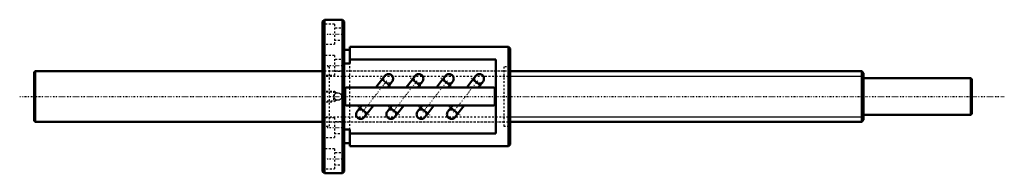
# Model space of a CAD drawing. Header units: millimetres. Extents: x -168 to 378, y -42 to 42.
import ezdxf

# ---------------------------------------------------------------- set-up
doc = ezdxf.new("R2010")
doc.units = ezdxf.units.MM
doc.linetypes.add('Center', pattern=[1.5, 0.45, -0.5, 0.05, -0.5])
doc.linetypes.add('Dashed', pattern=[2, 1, -1])
for name, color, linetype, lineweight in [('2d ConnectionPoints', 7, 'Continuous', 50), ('AM_0', 7, 'Continuous', 50), ('AM_4', 3, 'Continuous', 25), ('AM_5', 3, 'Continuous', 25), ('AM_7', 7, 'Center', 25), ('AM_9', 6, 'Dashed', 25)]:
    doc.layers.add(name, color=color, linetype=linetype, lineweight=lineweight)

# ---------------------------------------------------------------- blocks, each defined once
blk = doc.blocks.new('1_BIF_2806_10RR_nut_0_in_BIF2806_10RRG0_520LC5A_00__0')
at = {"layer": 'AM_0'}
for p, q in [((1, 42.5), (0, 41.5)), ((0, 41.5), (0, -41.5)), ((11, 42.5), (1, 42.5)), ((1, 42.5), (1, -42.5)), ((12, 41.5), (11, 42.5)), ((11, 42.5), (11, -42.5)), ((12, 41.5), (12, -41.5)), ((15, 27.5), (15, 18.3)), ((103, 27.5), (15, 27.5)), ((104, 26.5), (103, 27.5)), ((103, 27.5), (103, -27.5)), ((15, 25.9), (12, 25.9)), ((104, 26.5), (104, -26.5)), ((15, 18.3), (12, 18.3)), ((96, 20.5), (15, 20.5)), ((96, -20.5), (96, 20.5)), ((34.52, 11.46), (29.47, 5)), ((34.51, 11.46), (34.54, 11.49)), ((51.33, 11.45), (49.76, 9.44)), ((68.13, 11.45), (66.56, 9.44)), ((84.93, 11.45), (83.36, 9.44)), ((35.94, 5), (38.54, 8.32)), ((49.75, 9.45), (46.27, 5)), ((49.75, 9.45), (53.77, 6.31)), ((52.74, 5), (53.77, 6.31)), ((53.76, 6.32), (55.33, 8.33)), ((66.55, 9.45), (63.07, 5)), ((66.55, 9.45), (70.57, 6.31)), ((69.54, 5), (70.57, 6.31)), ((70.56, 6.32), (72.13, 8.33)), ((83.35, 9.45), (79.87, 5)), ((83.35, 9.45), (87.37, 6.31)), ((86.34, 5), (87.37, 6.31)), ((87.36, 6.32), (88.93, 8.33)), ((12.5, 4.2), (12.5, -4.2)), ((94.7, 5), (13.3, 5)), ((95.5, -4.2), (95.5, 4.2)), ((13.3, -5), (94.7, -5)), ((21.66, -5), (20.63, -6.31)), ((24.65, -9.45), (28.13, -5)), ((38.46, -5), (37.43, -6.31)), ((41.45, -9.45), (44.93, -5)), ((55.26, -5), (54.23, -6.31)), ((58.25, -9.45), (61.73, -5)), ((72.06, -5), (71.03, -6.31)), ((75.05, -9.45), (78.53, -5)), ((20.64, -6.32), (19.07, -8.33)), ((20.63, -6.31), (24.65, -9.45)), ((23.07, -11.45), (24.64, -9.44)), ((37.44, -6.32), (35.87, -8.33)), ((37.43, -6.31), (41.45, -9.45)), ((39.87, -11.45), (41.44, -9.44)), ((54.24, -6.32), (52.67, -8.33)), ((54.23, -6.31), (58.25, -9.45)), ((56.67, -11.45), (58.24, -9.44)), ((71.04, -6.32), (69.47, -8.33)), ((71.03, -6.31), (75.05, -9.45)), ((73.47, -11.45), (75.04, -9.44)), ((12, -18.3), (15, -18.3)), ((15, -18.3), (15, -27.5)), ((15, -20.5), (96, -20.5)), ((12, -25.9), (15, -25.9)), ((103, -27.5), (104, -26.5)), ((15, -27.5), (103, -27.5)), ((0, -41.5), (1, -42.5)), ((1, -42.5), (11, -42.5)), ((11, -42.5), (12, -41.5))]:
    blk.add_line(p, q, dxfattribs=at)
for points in [[(34.54, 11.49), (34.83, 11.79), (35.18, 12.05), (35.56, 12.25), (35.97, 12.38), (36.39, 12.44), (36.83, 12.42), (37.24, 12.34), (37.65, 12.18), (38.01, 11.96), (38.34, 11.68), (38.61, 11.35), (38.83, 10.98), (38.98, 10.58), (39.06, 10.15), (39.07, 9.73), (39.01, 9.3), (38.87, 8.89), (38.67, 8.51), (38.53, 8.32)], [(51.32, 11.45), (51.53, 11.69), (51.86, 11.97), (52.23, 12.18), (52.63, 12.33), (53.05, 12.41), (53.48, 12.42), (53.9, 12.36), (54.31, 12.23), (54.69, 12.03), (55.03, 11.77), (55.32, 11.46), (55.56, 11.1), (55.73, 10.71), (55.83, 10.29), (55.87, 9.87), (55.83, 9.44), (55.72, 9.03), (55.54, 8.64), (55.33, 8.32)], [(68.12, 11.45), (68.33, 11.69), (68.66, 11.97), (69.03, 12.18), (69.43, 12.33), (69.85, 12.41), (70.28, 12.42), (70.7, 12.36), (71.11, 12.23), (71.49, 12.03), (71.83, 11.77), (72.12, 11.46), (72.36, 11.1), (72.53, 10.71), (72.63, 10.29), (72.67, 9.87), (72.63, 9.44), (72.52, 9.03), (72.34, 8.64), (72.13, 8.32)], [(84.92, 11.45), (85.13, 11.69), (85.46, 11.97), (85.83, 12.18), (86.23, 12.33), (86.65, 12.41), (87.08, 12.42), (87.5, 12.36), (87.91, 12.23), (88.29, 12.03), (88.63, 11.77), (88.92, 11.46), (89.16, 11.1), (89.33, 10.71), (89.43, 10.29), (89.47, 9.87), (89.43, 9.44), (89.32, 9.03), (89.14, 8.64), (88.93, 8.32)], [(23.08, -11.45), (22.87, -11.69), (22.54, -11.97), (22.17, -12.18), (21.77, -12.33), (21.35, -12.41), (20.92, -12.42), (20.5, -12.36), (20.09, -12.23), (19.71, -12.03), (19.37, -11.77), (19.08, -11.46), (18.84, -11.1), (18.67, -10.71), (18.57, -10.29), (18.53, -9.87), (18.57, -9.44), (18.68, -9.03), (18.86, -8.64), (19.07, -8.32)], [(39.88, -11.45), (39.67, -11.69), (39.34, -11.97), (38.97, -12.18), (38.57, -12.33), (38.15, -12.41), (37.72, -12.42), (37.3, -12.36), (36.89, -12.23), (36.51, -12.03), (36.17, -11.77), (35.88, -11.46), (35.64, -11.1), (35.47, -10.71), (35.37, -10.29), (35.33, -9.87), (35.37, -9.44), (35.48, -9.03), (35.66, -8.64), (35.87, -8.32)], [(56.68, -11.45), (56.47, -11.69), (56.14, -11.97), (55.77, -12.18), (55.37, -12.33), (54.95, -12.41), (54.52, -12.42), (54.1, -12.36), (53.69, -12.23), (53.31, -12.03), (52.97, -11.77), (52.68, -11.46), (52.44, -11.1), (52.27, -10.71), (52.17, -10.29), (52.13, -9.87), (52.17, -9.44), (52.28, -9.03), (52.46, -8.64), (52.67, -8.32)], [(73.48, -11.45), (73.27, -11.69), (72.94, -11.97), (72.57, -12.18), (72.17, -12.33), (71.75, -12.41), (71.32, -12.42), (70.9, -12.36), (70.49, -12.23), (70.11, -12.03), (69.77, -11.77), (69.48, -11.46), (69.24, -11.1), (69.07, -10.71), (68.97, -10.29), (68.93, -9.87), (68.97, -9.44), (69.08, -9.03), (69.26, -8.64), (69.47, -8.32)]]:
    blk.add_lwpolyline(points, dxfattribs=at)
for centre, start, end in [((13.3, 4.2), 90, 180), ((94.7, 4.2), 0, 90), ((13.3, -4.2), 180, 270), ((94.7, -4.2), 270, 360)]:
    blk.add_arc(centre, 0.8, start, end, dxfattribs=at)
at = {"layer": 'AM_4'}
blk.add_line((32.95, 9.45), (36.97, 6.31), dxfattribs=at)
at = {"layer": 'AM_5', "linetype": 'Dashed'}
for p, q in [((0, 3), (6, 3)), ((7, 2.46), (6, 3)), ((6, 3), (6, -3)), ((0, -3), (6, -3)), ((7, -2.46), (6, -3))]:
    blk.add_line(p, q, dxfattribs=at)
at = {"layer": 'AM_7'}
for p, q in [((-0.6, 34.5), (12.6, 34.5)), ((-0.6, 17.25), (12.6, 17.25)), ((35.57, 8.67), (22.03, -8.67)), ((31.85, 10.3), (38.06, 5.46)), ((52.37, 8.67), (38.83, -8.67)), ((48.67, 10.29), (54.85, 5.47)), ((69.17, 8.67), (55.63, -8.67)), ((65.47, 10.29), (71.65, 5.47)), ((85.97, 8.67), (72.43, -8.67)), ((82.27, 10.29), (88.45, 5.47)), ((19.55, -5.47), (25.73, -10.29)), ((36.35, -5.47), (42.53, -10.29)), ((53.15, -5.47), (59.33, -10.29)), ((69.95, -5.47), (76.13, -10.29)), ((-0.6, -17.25), (12.6, -17.25)), ((-0.6, -34.5), (12.6, -34.5))]:
    blk.add_line(p, q, dxfattribs=at)
at = {"layer": 'AM_9'}
for p, q in [((6.5, 40), (0, 40)), ((6.5, 40), (6.5, 29)), ((12, 37.8), (6.5, 37.8)), ((0, 29), (6.5, 29)), ((6.5, 31.2), (12, 31.2)), ((6.5, 22.75), (0, 22.75)), ((6.5, 22.75), (6.5, 11.75)), ((3.6, 16.5), (0, 16.5)), ((3.6, 16.5), (3.6, -16.5)), ((12, 20.55), (6.5, 20.55)), ((15, -18.3), (15, 18.3)), ((104, 16.5), (100.4, 16.5)), ((100.4, 16.5), (100.4, -16.5)), ((0, 11.75), (6.5, 11.75)), ((100.4, 14), (3.6, 14)), ((6.5, 13.95), (12, 13.95)), ((34.47, 11.4), (34.51, 11.46)), ((34.3, 8.65), (34.18, 8.49)), ((35.86, 7.43), (34.3, 8.65)), ((35.86, 7.43), (34.3, 8.65)), ((35.86, 7.43), (35.74, 7.27)), ((51.12, 8.63), (51, 8.47)), ((52.64, 7.44), (51.12, 8.63)), ((52.64, 7.44), (51.12, 8.63)), ((52.64, 7.44), (52.52, 7.29)), ((55.33, 8.32), (55.3, 8.29)), ((67.92, 8.63), (67.8, 8.47)), ((69.44, 7.44), (67.92, 8.63)), ((69.44, 7.44), (67.92, 8.63)), ((69.44, 7.44), (69.32, 7.29)), ((72.13, 8.32), (72.1, 8.29)), ((84.72, 8.63), (84.6, 8.47)), ((86.24, 7.44), (84.72, 8.63)), ((86.24, 7.44), (84.72, 8.63)), ((86.24, 7.44), (86.12, 7.29)), ((88.93, 8.32), (88.9, 8.29)), ((0.54, 2.46), (0, 3)), ((7, 2.46), (0.54, 2.46)), ((0.54, 2.46), (0.54, -2.46)), ((7.54, 1.95), (7, 2.46)), ((7, 2.46), (7, 1.6)), ((7.49, 1.92), (7.43, 1.89)), ((0, -3), (0.54, -2.46)), ((0.54, -2.46), (7, -2.46)), ((7, -1.6), (7, -2.46)), ((7, -2.46), (7.54, -1.95)), ((19.07, -8.32), (19.1, -8.29)), ((21.76, -7.44), (21.88, -7.29)), ((21.76, -7.44), (23.28, -8.63)), ((21.76, -7.44), (23.28, -8.63)), ((23.28, -8.63), (23.4, -8.47)), ((35.87, -8.32), (35.9, -8.29)), ((38.56, -7.44), (38.68, -7.29)), ((38.56, -7.44), (40.08, -8.63)), ((38.56, -7.44), (40.08, -8.63)), ((40.08, -8.63), (40.2, -8.47)), ((52.67, -8.32), (52.7, -8.29)), ((55.36, -7.44), (55.48, -7.29)), ((55.36, -7.44), (56.88, -8.63)), ((55.36, -7.44), (56.88, -8.63)), ((56.88, -8.63), (57, -8.47)), ((69.47, -8.32), (69.5, -8.29)), ((72.16, -7.44), (72.28, -7.29)), ((72.16, -7.44), (73.68, -8.63)), ((72.16, -7.44), (73.68, -8.63)), ((73.68, -8.63), (73.8, -8.47)), ((6.5, -11.75), (0, -11.75)), ((3.6, -14), (100.4, -14)), ((6.5, -11.75), (6.5, -22.75)), ((12, -13.95), (6.5, -13.95)), ((0, -16.5), (3.6, -16.5)), ((6.5, -20.55), (12, -20.55)), ((100.4, -16.5), (104, -16.5)), ((0, -22.75), (6.5, -22.75)), ((6.5, -29), (0, -29)), ((6.5, -29), (6.5, -40)), ((12, -31.2), (6.5, -31.2)), ((6.5, -37.8), (12, -37.8)), ((0, -40), (6.5, -40))]:
    blk.add_line(p, q, dxfattribs=at)
for points in [[(34.3, 8.65), (34.25, 8.74), (34.12, 9.05), (34.01, 9.46), (33.98, 9.89), (34.01, 10.32), (34.12, 10.74), (34.3, 11.13), (34.47, 11.4)], [(51.12, 8.63), (50.98, 8.91), (50.85, 9.32), (50.79, 9.75), (50.8, 10.17), (50.89, 10.6), (51.04, 10.99), (51.26, 11.37), (51.32, 11.45)], [(67.92, 8.63), (67.78, 8.91), (67.65, 9.32), (67.59, 9.75), (67.6, 10.17), (67.69, 10.6), (67.84, 10.99), (68.06, 11.37), (68.12, 11.45)], [(84.72, 8.63), (84.58, 8.91), (84.45, 9.32), (84.39, 9.75), (84.4, 10.17), (84.49, 10.6), (84.64, 10.99), (84.86, 11.37), (84.92, 11.45)], [(38.53, 8.32), (38.41, 8.17), (38.09, 7.88), (37.74, 7.65), (37.34, 7.47), (36.93, 7.37), (36.49, 7.34), (35.86, 7.43)], [(55.3, 8.29), (55, 7.98), (54.66, 7.73), (54.27, 7.53), (53.87, 7.41), (53.44, 7.35), (52.64, 7.44)], [(72.1, 8.29), (71.8, 7.98), (71.46, 7.73), (71.07, 7.53), (70.67, 7.41), (70.24, 7.35), (69.44, 7.44)], [(88.9, 8.29), (88.6, 7.98), (88.26, 7.73), (87.87, 7.53), (87.47, 7.41), (87.04, 7.35), (86.24, 7.44)], [(6.27, 0), (6.39, 0.7), (6.73, 1.32), (7.26, 1.8), (7.92, 2.07), (8.63, 2.11), (9.31, 1.92), (9.89, 1.51), (10.31, 0.93), (10.51, 0.25), (10.47, -0.46), (10.21, -1.11), (9.74, -1.65), (9.12, -2), (8.42, -2.12), (7.72, -2.01), (7.1, -1.68), (6.62, -1.15), (6.33, -0.5), (6.27, 0)], [(7.54, 1.94), (7.54, 1.94), (7.49, 1.92), (7.49, 1.92)], [(7.43, -1.89), (7.52, -1.93), (7.54, -1.94)], [(19.1, -8.29), (19.4, -7.98), (19.74, -7.73), (20.13, -7.53), (20.53, -7.41), (20.96, -7.35), (21.76, -7.44)], [(23.28, -8.63), (23.42, -8.91), (23.55, -9.32), (23.61, -9.75), (23.6, -10.17), (23.51, -10.6), (23.36, -10.99), (23.14, -11.37), (23.08, -11.45)], [(35.9, -8.29), (36.2, -7.98), (36.54, -7.73), (36.93, -7.53), (37.33, -7.41), (37.76, -7.35), (38.56, -7.44)], [(40.08, -8.63), (40.22, -8.91), (40.35, -9.32), (40.41, -9.75), (40.4, -10.17), (40.31, -10.6), (40.16, -10.99), (39.94, -11.37), (39.88, -11.45)], [(52.7, -8.29), (53, -7.98), (53.34, -7.73), (53.73, -7.53), (54.13, -7.41), (54.56, -7.35), (55.36, -7.44)], [(56.88, -8.63), (57.02, -8.91), (57.15, -9.32), (57.21, -9.75), (57.2, -10.17), (57.11, -10.6), (56.96, -10.99), (56.74, -11.37), (56.68, -11.45)], [(69.5, -8.29), (69.8, -7.98), (70.14, -7.73), (70.53, -7.53), (70.93, -7.41), (71.36, -7.35), (72.16, -7.44)], [(73.68, -8.63), (73.82, -8.91), (73.95, -9.32), (74.01, -9.75), (74, -10.17), (73.91, -10.6), (73.76, -10.99), (73.54, -11.37), (73.48, -11.45)]]:
    blk.add_lwpolyline(points, dxfattribs=at)
for start, end in [(160.7557, 180.7501), (117.1826, 120.9862), (237.8674, 242.8174)]:
    blk.add_arc((8.4, 0), 2.13, start, end, dxfattribs=at)
blk = doc.blocks.new('2_BIF280610RRG0520LC5C7A0_0_in_BIF2806_10RRG0_520LC5A_00__0')
at = {"layer": 'AM_0'}
for p, q in [((-159.5, 14), (-160, 13.5)), ((-160, 13.5), (-160, -13.5)), ((0, 14), (-159.5, 14)), ((-159.5, 14), (-159.5, -14)), ((299, 14), (104, 14)), ((300, 13), (299, 14)), ((299, 14), (299, -14)), ((300, 13), (300, -13)), ((359.5, 10.15), (300, 10.15)), ((360, 9.65), (359.5, 10.15)), ((359.5, 10.15), (359.5, -10.15)), ((360, 9.65), (360, -9.65)), ((300, -10.15), (359.5, -10.15)), ((359.5, -10.15), (360, -9.65)), ((-160, -13.5), (-159.5, -14)), ((-159.5, -14), (0, -14)), ((104, -14), (299, -14)), ((299, -14), (300, -13))]:
    blk.add_line(p, q, dxfattribs=at)
at = {"layer": 'AM_5', "linetype": 'Dashed'}
for p, q in [((0, 11.25), (104, 11.25)), ((0, -11.25), (104, -11.25))]:
    blk.add_line(p, q, dxfattribs=at)
at = {"layer": 'AM_5'}
for p, q in [((104, 11.25), (300, 11.25)), ((104, -11.25), (300, -11.25))]:
    blk.add_line(p, q, dxfattribs=at)
at = {"layer": 'AM_7'}
blk.add_line((-168, 0), (378, 0), dxfattribs=at)
at = {"layer": 'AM_9'}
for p, q in [((104, 14), (0, 14)), ((0, -14), (104, -14))]:
    blk.add_line(p, q, dxfattribs=at)

msp = doc.modelspace()

# ---------------------------------------------------------------- linework, layer by layer
at = {"layer": '2d ConnectionPoints'}
msp.add_point((0, 0), dxfattribs=at)
msp.add_point((0, 0), dxfattribs=at)

# ---------------------------------------------------------------- block references
for name in ['1_BIF_2806_10RR_nut_0_in_BIF2806_10RRG0_520LC5A_00__0', '2_BIF280610RRG0520LC5C7A0_0_in_BIF2806_10RRG0_520LC5A_00__0']:
    msp.add_blockref(name, (0, 0))

doc.saveas('drawing.dxf')
